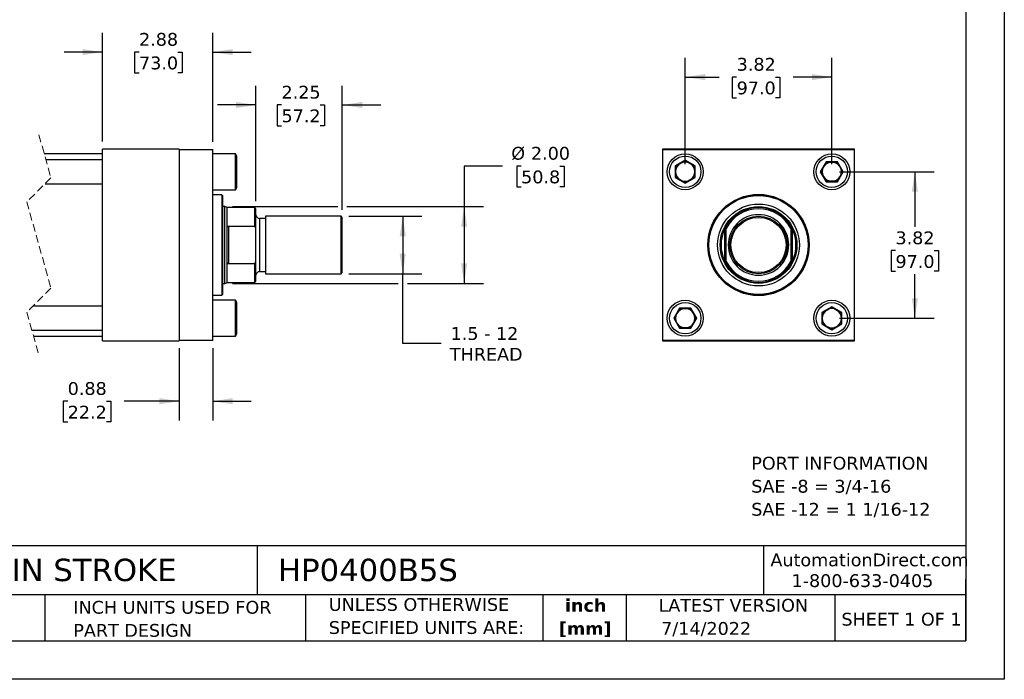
# Model space of a CAD drawing. Header units: inches. Extents: x 0 to 44, y 0 to 34.
# Tile 2 of 3: x 18.3 to 44, y 0 to 17.2. Entities that reach past the tile are written whole.
import ezdxf

# ---------------------------------------------------------------- set-up
doc = ezdxf.new("R2010")
doc.units = ezdxf.units.IN
doc.header["$LTSCALE"] = 4
doc.header["$MEASUREMENT"] = 0
doc.linetypes.add('SLD-Dashed', pattern=[0.075, 0.05, -0.025])
doc.linetypes.add('SLD-Solid', pattern=[0])
doc.layers.add('DIMENSIONS', color=140, linetype='SLD-Solid', lineweight=25)
doc.layers.add('TEXT', color=140, linetype='SLD-Solid', lineweight=25)
doc.styles.add('SLDTEXTSTYLE0', font='VERDANA.TTF')
doc.styles.add('SLDTEXTSTYLE1', font='VERDANAB.TTF')
doc.dimstyles.new('SLDDIMSTYLE0', dxfattribs={"dimtxt": 0.339844, "dimasz": 0.52, "dimexe": 0, "dimexo": 0.0625, "dimgap": 0.084961, "dimtad": 0, "dimtih": 1, "dimtoh": 1, "dimrnd": 1e-09, "dimzin": 12, "dimdsep": 46, "dimtxsty": 'SLDTEXTSTYLE0', "dimsah": 1, "dimcen": 0.09, "dimadec": 0, "dimazin": 3, "dimtfac": 1, "dimtofl": 0, "dimtmove": 0, "dimatfit": 3, "dimfxl": 0, "dimfrac": 2, "dimtolj": 1, "dimtzin": 12, "dimarcsym": 0})
doc.dimstyles.new('SLDDIMSTYLE1', dxfattribs={"dimtxt": 0.339844, "dimasz": 0.52, "dimexe": 0, "dimexo": 0.0625, "dimgap": 0.084961, "dimtad": 0, "dimtih": 1, "dimtoh": 1, "dimrnd": 1e-09, "dimzin": 4, "dimdsep": 46, "dimtxsty": 'SLDTEXTSTYLE0', "dimsah": 1, "dimcen": 0.09, "dimadec": 0, "dimazin": 1, "dimtfac": 1, "dimtofl": 0, "dimtmove": 0, "dimatfit": 3, "dimfxl": 0, "dimfrac": 2, "dimtolj": 1, "dimtzin": 12, "dimarcsym": 0})
doc.dimstyles.new('SLDDIMSTYLE2', dxfattribs={"dimtxt": 0.339844, "dimasz": 0.52, "dimexe": 0, "dimexo": 0.0625, "dimgap": 0.084961, "dimtad": 0, "dimtih": 1, "dimtoh": 1, "dimrnd": 1e-09, "dimzin": 12, "dimdsep": 46, "dimtxsty": 'SLDTEXTSTYLE0', "dimsah": 1, "dimcen": 0.09, "dimadec": 0, "dimazin": 3, "dimtfac": 1, "dimtmove": 0, "dimatfit": 0, "dimfxl": 0, "dimfrac": 2, "dimtolj": 1, "dimtzin": 12, "dimarcsym": 0})
doc.dimstyles.new('SLDDIMSTYLE3', dxfattribs={"dimtxt": 0.339844, "dimasz": 0.52, "dimexe": 0, "dimexo": 0.0625, "dimgap": 0.084961, "dimtad": 0, "dimtih": 1, "dimtoh": 1, "dimrnd": 1e-09, "dimdsep": 46, "dimtxsty": 'SLDTEXTSTYLE0', "dimsah": 1, "dimcen": 0.09, "dimadec": 0, "dimazin": 2, "dimtfac": 1, "dimtmove": 0, "dimatfit": 0, "dimfxl": 0, "dimfrac": 2, "dimtolj": 1, "dimtzin": 12, "dimarcsym": 0})

# ---------------------------------------------------------------- blocks, each defined once
blk = doc.blocks.new('SW_NOTE_0')
at = {"layer": 'TEXT', "color": 0, "char_height": 0.33333, "attachment_point": 1, "style": 'SLDTEXTSTYLE0'}
for s, insert in [('PORT INFORMATION', (0, 0.423)), ('SAE -8 = 3/4-16', (0, -0.179)), ('SAE -12 = 1 1/16-12', (0, -0.78))]:
    blk.add_mtext(s, dxfattribs=dict(at, insert=insert))
blk = doc.blocks.new('SW_NOTE_0_1')
at = {"layer": 'TEXT', "color": 0, "char_height": 0.3333, "attachment_point": 2, "style": 'SLDTEXTSTYLE1'}
for s, insert in [('inch', (0.5, 0.423)), ('[mm]', (0.489, -0.179))]:
    blk.add_mtext(s, dxfattribs=dict(at, insert=insert))
blk = doc.blocks.new('SW_NOTE_0_2')
at = {"layer": 'TEXT', "color": 0, "char_height": 0.33333, "attachment_point": 1, "style": 'SLDTEXTSTYLE0'}
for s, insert in [('UNLESS OTHERWISE ', (0, 0.423)), ('SPECIFIED UNITS ARE:', (0, -0.179))]:
    blk.add_mtext(s, dxfattribs=dict(at, insert=insert))
blk = doc.blocks.new('SW_NOTE_0_6')
at = {"layer": 'TEXT', "color": 0, "char_height": 0.33333, "attachment_point": 1, "style": 'SLDTEXTSTYLE0'}
for s, insert in [('INCH UNITS USED FOR ', (0, 0.423)), ('PART DESIGN', (0, -0.179))]:
    blk.add_mtext(s, dxfattribs=dict(at, insert=insert))
blk = doc.blocks.new('_D')
at = {"layer": 'DIMENSIONS'}
for p, q in [((26.917, 12.075), (28.823, 12.075)), ((28.323, 12.075), (28.323, 10.575)), ((26.917, 10.575), (28.823, 10.575)), ((28.323, 8.76), (28.323, 10.575)), ((29.323, 8.76), (28.323, 8.76))]:
    blk.add_line(p, q, dxfattribs=at)
for points in [[(28.323, 12.075), (28.243, 11.555), (28.403, 11.555)], [(28.323, 10.575), (28.403, 11.095), (28.243, 11.095)]]:
    blk.add_solid(points, dxfattribs=at)
at = {"layer": 'DIMENSIONS', "char_height": 0.3333, "attachment_point": 1, "style": 'SLDTEXTSTYLE0'}
for s, insert in [('1.5 - 12', (29.57, 9.183)), ('THREAD', (29.551, 8.643))]:
    blk.add_mtext(s, dxfattribs=dict(at, insert=insert))
blk = doc.blocks.new('_D_1')
at = {"layer": 'DIMENSIONS'}
for p, q in [((30.923, 13.384), (29.923, 13.384)), ((29.923, 13.384), (29.923, 12.325)), ((31.408, 13.384), (31.293, 13.384)), ((31.293, 13.384), (31.293, 12.843)), ((32.417, 13.384), (32.532, 13.384)), ((32.532, 13.384), (32.532, 12.843)), ((31.293, 12.843), (31.408, 12.843)), ((32.532, 12.843), (32.417, 12.843)), ((23.884, 12.325), (26.628, 12.325)), ((26.868, 12.325), (30.423, 12.325)), ((29.923, 12.325), (29.923, 10.325)), ((23.884, 10.325), (28.203, 10.325)), ((28.443, 10.325), (30.423, 10.325))]:
    blk.add_line(p, q, dxfattribs=at)
for points in [[(29.923, 12.325), (29.843, 11.805), (30.003, 11.805)], [(29.923, 10.325), (30.003, 10.845), (29.843, 10.845)]]:
    blk.add_solid(points, dxfattribs=at)
at = {"layer": 'DIMENSIONS', "char_height": 0.3333, "attachment_point": 1, "style": 'SLDTEXTSTYLE0'}
for s, insert in [('%%c', (31.151, 13.883)), ('2.00', (31.664, 13.883)), ('50.8', (31.408, 13.267))]:
    blk.add_mtext(s, dxfattribs=dict(at, insert=insert))
blk = doc.blocks.new('_D_3')
at = {"layer": 'DIMENSIONS'}
for p, q in [((20.497, 14.025), (20.497, 16.854)), ((23.372, 14.015), (23.372, 16.854)), ((20.497, 16.354), (19.497, 16.354)), ((21.45, 16.354), (21.336, 16.354)), ((21.336, 16.354), (21.336, 15.814)), ((22.46, 16.354), (22.574, 16.354)), ((22.574, 16.354), (22.574, 15.814)), ((23.372, 16.354), (24.372, 16.354)), ((21.336, 15.814), (21.45, 15.814)), ((22.574, 15.814), (22.46, 15.814))]:
    blk.add_line(p, q, dxfattribs=at)
for points in [[(20.497, 16.354), (19.977, 16.434), (19.977, 16.274)], [(23.372, 16.354), (23.892, 16.274), (23.892, 16.434)]]:
    blk.add_solid(points, dxfattribs=at)
at = {"layer": 'DIMENSIONS', "char_height": 0.3333, "attachment_point": 1, "style": 'SLDTEXTSTYLE0'}
for s, insert in [('2.88', (21.45, 16.854)), ('73.0', (21.45, 16.238))]:
    blk.add_mtext(s, dxfattribs=dict(at, insert=insert))
blk = doc.blocks.new('_D_4')
at = {"layer": 'DIMENSIONS'}
for p, q in [((24.498, 12.471), (24.498, 15.476)), ((26.748, 12.244), (26.748, 15.476)), ((24.498, 14.976), (23.498, 14.976)), ((25.163, 14.976), (25.049, 14.976)), ((25.049, 14.976), (25.049, 14.436)), ((26.173, 14.976), (26.287, 14.976)), ((26.287, 14.976), (26.287, 14.436)), ((26.748, 14.976), (27.748, 14.976)), ((25.049, 14.436), (25.163, 14.436)), ((26.287, 14.436), (26.173, 14.436))]:
    blk.add_line(p, q, dxfattribs=at)
for points in [[(24.498, 14.976), (23.978, 15.056), (23.978, 14.896)], [(26.748, 14.976), (27.268, 14.896), (27.268, 15.056)]]:
    blk.add_solid(points, dxfattribs=at)
at = {"layer": 'DIMENSIONS', "char_height": 0.3333, "attachment_point": 1, "style": 'SLDTEXTSTYLE0'}
for s, insert in [('2.25', (25.163, 15.476)), ('57.2', (25.163, 14.859))]:
    blk.add_mtext(s, dxfattribs=dict(at, insert=insert))
blk = doc.blocks.new('_D_5')
at = {"layer": 'DIMENSIONS'}
for p, q in [((22.497, 8.635), (22.497, 6.751)), ((23.372, 8.635), (23.372, 6.751)), ((19.59, 7.251), (19.476, 7.251)), ((19.476, 7.251), (19.476, 6.711)), ((20.6, 7.251), (20.714, 7.251)), ((20.714, 7.251), (20.714, 6.711)), ((22.497, 7.251), (21.061, 7.251)), ((23.372, 7.251), (24.372, 7.251)), ((19.476, 6.711), (19.59, 6.711)), ((20.714, 6.711), (20.6, 6.711))]:
    blk.add_line(p, q, dxfattribs=at)
for points in [[(22.497, 7.251), (21.977, 7.331), (21.977, 7.171)], [(23.372, 7.251), (23.892, 7.171), (23.892, 7.331)]]:
    blk.add_solid(points, dxfattribs=at)
at = {"layer": 'DIMENSIONS', "char_height": 0.3333, "attachment_point": 1, "style": 'SLDTEXTSTYLE0'}
for s, insert in [('0.88', (19.59, 7.75)), ('22.2', (19.59, 7.134))]:
    blk.add_mtext(s, dxfattribs=dict(at, insert=insert))
blk = doc.blocks.new('_D_6')
at = {"layer": 'DIMENSIONS'}
for p, q in [((35.685, 13.435), (35.685, 16.203)), ((39.505, 13.435), (39.505, 16.203)), ((35.685, 15.703), (36.565, 15.703)), ((37.025, 15.703), (36.911, 15.703)), ((36.911, 15.703), (36.911, 15.163)), ((38.035, 15.703), (38.149, 15.703)), ((38.149, 15.703), (38.149, 15.163)), ((39.505, 15.703), (38.496, 15.703)), ((36.911, 15.163), (37.025, 15.163)), ((38.149, 15.163), (38.035, 15.163))]:
    blk.add_line(p, q, dxfattribs=at)
for points in [[(35.685, 15.703), (36.205, 15.623), (36.205, 15.783)], [(39.505, 15.703), (38.985, 15.783), (38.985, 15.623)]]:
    blk.add_solid(points, dxfattribs=at)
at = {"layer": 'DIMENSIONS', "char_height": 0.3333, "attachment_point": 1, "style": 'SLDTEXTSTYLE0'}
for s, insert in [('3.82', (37.025, 16.203)), ('97.0', (37.025, 15.587))]:
    blk.add_mtext(s, dxfattribs=dict(at, insert=insert))
blk = doc.blocks.new('_D_7')
at = {"layer": 'DIMENSIONS'}
for p, q in [((39.705, 13.235), (42.169, 13.235)), ((41.669, 13.235), (41.669, 11.795)), ((41.164, 11.179), (41.05, 11.179)), ((41.05, 11.179), (41.05, 10.639)), ((42.174, 11.179), (42.288, 11.179)), ((42.288, 11.179), (42.288, 10.639)), ((41.05, 10.639), (41.164, 10.639)), ((41.669, 9.415), (41.669, 10.562)), ((42.288, 10.639), (42.174, 10.639)), ((39.705, 9.415), (42.169, 9.415))]:
    blk.add_line(p, q, dxfattribs=at)
for points in [[(41.669, 13.235), (41.589, 12.715), (41.749, 12.715)], [(41.669, 9.415), (41.749, 9.935), (41.589, 9.935)]]:
    blk.add_solid(points, dxfattribs=at)
at = {"layer": 'DIMENSIONS', "char_height": 0.3333, "attachment_point": 1, "style": 'SLDTEXTSTYLE0'}
for s, insert in [('3.82', (41.164, 11.678)), ('97.0', (41.164, 11.062))]:
    blk.add_mtext(s, dxfattribs=dict(at, insert=insert))

msp = doc.modelspace()

# ---------------------------------------------------------------- linework, layer by layer
at = {"color": 7, "linetype": 'SLD-Solid'}
for p, q in [((44, 34), (44, 0)), ((44, 0), (0, 0))]:
    msp.add_line(p, q, dxfattribs=at)
at = {"color": 7, "linetype": 'SLD-Dashed', "lineweight": 18}
for p, q in [((18.84, 14.2), (19.155, 13.078)), ((19.155, 13.078), (18.525, 12.448)), ((18.525, 12.448), (19.155, 10.203)), ((19.155, 10.203), (18.525, 9.573)), ((18.525, 9.573), (18.84, 8.45))]:
    msp.add_line(p, q, dxfattribs=at)
for p, q in [((20.497, 13.7), (18.98, 13.7)), ((22.497, 13.825), (20.497, 13.825)), ((20.497, 8.825), (20.497, 13.825)), ((22.497, 13.825), (22.497, 8.825)), ((22.497, 13.815), (23.372, 13.815)), ((23.372, 8.835), (23.372, 13.815)), ((23.963, 13.704), (23.372, 13.704)), ((23.997, 13.644), (23.963, 13.704)), ((23.963, 12.766), (23.963, 13.704)), ((23.997, 12.826), (23.997, 13.644)), ((35.095, 13.825), (35.095, 8.825)), ((40.095, 13.825), (35.095, 13.825)), ((35.105, 8.835), (35.105, 13.815)), ((35.105, 13.815), (40.085, 13.815)), ((40.085, 13.815), (40.085, 8.835)), ((40.095, 8.825), (40.095, 13.825)), ((20.497, 13.548), (19.023, 13.548)), ((35.685, 13.536), (35.425, 13.386)), ((35.425, 13.386), (35.425, 13.085)), ((35.435, 13.38), (35.425, 13.386)), ((35.435, 13.38), (35.685, 13.524)), ((35.435, 13.091), (35.435, 13.38)), ((35.945, 13.386), (35.685, 13.536)), ((35.685, 13.524), (35.685, 13.536)), ((35.685, 13.524), (35.935, 13.38)), ((35.935, 13.38), (35.945, 13.386)), ((35.935, 13.38), (35.935, 13.091)), ((35.945, 13.085), (35.945, 13.386)), ((39.355, 13.495), (39.204, 13.235)), ((39.216, 13.235), (39.36, 13.485)), ((39.655, 13.495), (39.355, 13.495)), ((39.36, 13.485), (39.355, 13.495)), ((39.36, 13.485), (39.649, 13.485)), ((39.649, 13.485), (39.655, 13.495)), ((39.649, 13.485), (39.793, 13.235)), ((39.805, 13.235), (39.655, 13.495)), ((35.435, 13.091), (35.425, 13.085)), ((35.685, 12.947), (35.435, 13.091)), ((35.935, 13.091), (35.685, 12.947)), ((35.945, 13.085), (35.935, 13.091)), ((39.216, 13.235), (39.204, 13.235)), ((39.204, 13.235), (39.355, 12.975)), ((39.36, 12.985), (39.216, 13.235)), ((39.793, 13.235), (39.649, 12.985)), ((39.655, 12.975), (39.805, 13.235)), ((39.793, 13.235), (39.805, 13.235)), ((19, 12.923), (20.497, 12.923)), ((35.425, 13.085), (35.685, 12.935)), ((35.685, 12.935), (35.945, 13.085)), ((35.685, 12.947), (35.685, 12.935)), ((39.355, 12.975), (39.36, 12.985)), ((39.355, 12.975), (39.655, 12.975)), ((39.649, 12.985), (39.36, 12.985)), ((39.649, 12.985), (39.655, 12.975)), ((23.372, 12.766), (23.963, 12.766)), ((23.609, 12.637), (23.372, 12.637)), ((23.629, 12.617), (23.609, 12.637)), ((23.609, 12.637), (23.609, 10.013)), ((23.629, 12.617), (23.629, 10.033)), ((23.963, 12.766), (23.997, 12.826)), ((23.684, 12.325), (23.629, 12.325)), ((23.748, 12.302), (23.684, 12.325)), ((23.684, 11.325), (23.684, 12.325)), ((24.467, 12.302), (23.748, 12.302)), ((23.748, 11.759), (23.748, 12.302)), ((24.498, 12.271), (24.467, 12.302)), ((24.467, 11.817), (24.467, 12.302)), ((24.498, 11.752), (24.498, 12.271)), ((26.717, 12.075), (24.748, 12.075)), ((24.748, 12.075), (24.748, 11.325)), ((26.748, 12.044), (26.717, 12.075)), ((26.717, 11.325), (26.717, 12.075)), ((23.779, 11.817), (24.467, 11.817)), ((23.779, 11.817), (23.779, 10.833)), ((24.498, 11.752), (24.467, 11.817)), ((24.748, 12.02), (24.593, 12.02)), ((24.593, 12.02), (24.593, 11.325)), ((26.748, 10.607), (26.748, 12.044)), ((23.748, 10.891), (23.748, 11.759)), ((24.498, 10.899), (24.498, 11.752)), ((36.72, 10.891), (36.72, 11.759)), ((36.751, 10.899), (36.751, 11.752)), ((38.438, 11.752), (38.438, 10.899)), ((38.469, 11.759), (38.469, 10.891)), ((23.684, 10.325), (23.684, 11.325)), ((24.593, 11.325), (24.593, 10.631)), ((24.748, 11.325), (24.748, 10.575)), ((26.717, 10.575), (26.717, 11.325)), ((23.748, 10.349), (23.748, 10.891)), ((24.467, 10.833), (23.779, 10.833)), ((24.467, 10.833), (24.498, 10.899)), ((24.467, 10.349), (24.467, 10.833)), ((24.498, 10.38), (24.498, 10.899)), ((24.593, 10.631), (24.748, 10.631)), ((24.748, 10.575), (26.717, 10.575)), ((26.717, 10.575), (26.748, 10.607)), ((23.629, 10.325), (23.684, 10.325)), ((23.684, 10.325), (23.748, 10.349)), ((23.748, 10.349), (24.467, 10.349)), ((24.467, 10.349), (24.498, 10.38)), ((23.372, 10.013), (23.609, 10.013)), ((23.609, 10.013), (23.629, 10.033)), ((23.963, 9.884), (23.372, 9.884)), ((23.997, 9.824), (23.963, 9.884)), ((23.963, 8.946), (23.963, 9.884)), ((23.997, 9.415), (23.997, 9.824)), ((20.497, 9.728), (18.68, 9.728)), ((35.535, 9.675), (35.384, 9.415)), ((35.396, 9.415), (35.54, 9.665)), ((35.54, 9.665), (35.535, 9.675)), ((35.835, 9.675), (35.535, 9.675)), ((35.54, 9.665), (35.829, 9.665)), ((35.835, 9.675), (35.829, 9.665)), ((35.829, 9.665), (35.973, 9.415)), ((35.985, 9.415), (35.835, 9.675)), ((39.505, 9.716), (39.245, 9.566)), ((39.245, 9.566), (39.245, 9.265)), ((39.245, 9.566), (39.255, 9.56)), ((39.255, 9.56), (39.505, 9.704)), ((39.255, 9.271), (39.255, 9.56)), ((39.765, 9.566), (39.505, 9.716)), ((39.505, 9.704), (39.505, 9.716)), ((39.505, 9.704), (39.755, 9.56)), ((39.755, 9.56), (39.765, 9.566)), ((39.755, 9.56), (39.755, 9.271)), ((39.765, 9.265), (39.765, 9.566)), ((23.997, 9.006), (23.997, 9.415)), ((35.384, 9.415), (35.535, 9.155)), ((35.396, 9.415), (35.384, 9.415)), ((35.54, 9.165), (35.396, 9.415)), ((35.973, 9.415), (35.829, 9.165)), ((35.835, 9.155), (35.985, 9.415)), ((35.973, 9.415), (35.985, 9.415)), ((39.255, 9.271), (39.245, 9.265)), ((39.245, 9.265), (39.505, 9.115)), ((39.505, 9.127), (39.255, 9.271)), ((39.755, 9.271), (39.505, 9.127)), ((39.505, 9.115), (39.765, 9.265)), ((39.755, 9.271), (39.765, 9.265)), ((18.657, 9.103), (20.497, 9.103)), ((23.963, 8.946), (23.997, 9.006)), ((35.54, 9.165), (35.535, 9.155)), ((35.535, 9.155), (35.835, 9.155)), ((35.829, 9.165), (35.54, 9.165)), ((35.829, 9.165), (35.835, 9.155)), ((39.505, 9.127), (39.505, 9.115)), ((18.699, 8.95), (20.497, 8.95)), ((20.497, 8.825), (22.497, 8.825)), ((23.372, 8.835), (22.497, 8.835)), ((23.372, 8.946), (23.963, 8.946)), ((35.095, 8.825), (40.095, 8.825)), ((40.085, 8.835), (35.105, 8.835))]:
    msp.add_line(p, q)
for centre, radius in [((35.685, 13.235), 0.469), ((35.685, 13.235), 0.409), ((39.505, 13.235), 0.469), ((39.505, 13.235), 0.409), ((37.595, 11.325), 1.32), ((37.595, 11.325), 1.312), ((37.595, 11.325), 1.292), ((37.595, 11.325), 1.067), ((37.595, 11.325), 1), ((37.595, 11.325), 1), ((37.595, 11.325), 0.75), ((37.595, 11.325), 0.719), ((35.685, 9.415), 0.469), ((35.685, 9.415), 0.409), ((39.505, 9.415), 0.469), ((39.505, 9.415), 0.409)]:
    msp.add_circle(centre, radius)
for centre, radius, start, end in [((35.685, 13.235), 0.25, 120, 180), ((35.685, 13.235), 0.25, 60, 120), ((35.685, 13.235), 0.25, 0, 60), ((39.505, 13.235), 0.25, 150, 210), ((39.505, 13.235), 0.25, 90, 150), ((39.505, 13.235), 0.25, 30, 90), ((39.505, 13.235), 0.25, 330, 30), ((35.685, 13.235), 0.25, 180, 240), ((35.685, 13.235), 0.25, 300, 0), ((39.505, 13.235), 0.25, 210, 270), ((39.505, 13.235), 0.25, 270, 330), ((35.685, 13.235), 0.25, 240, 300), ((24.593, 12.115), 0.095, 179.9998, 270.0003), ((37.595, 11.325), 0.977, 30.2541, 149.7459), ((37.595, 11.325), 0.945, 26.8291, 153.1709), ((37.595, 11.325), 0.976, 153.6115, 206.3885), ((37.595, 11.325), 0.976, 333.6115, 26.3885), ((37.595, 11.325), 0.945, 206.8291, 333.1709), ((37.595, 11.325), 0.976, 210.2541, 329.7459), ((24.593, 10.536), 0.095, 89.9997, 180.0002), ((35.685, 9.415), 0.25, 150, 210), ((35.685, 9.415), 0.25, 90, 150), ((35.685, 9.415), 0.25, 30, 90), ((35.685, 9.415), 0.25, 330, 30), ((39.505, 9.415), 0.25, 120, 180), ((39.505, 9.415), 0.25, 60, 120), ((39.505, 9.415), 0.25, 0, 60), ((35.685, 9.415), 0.25, 210, 270), ((35.685, 9.415), 0.25, 270, 330), ((39.505, 9.415), 0.25, 180, 240), ((39.505, 9.415), 0.25, 300, 0), ((39.505, 9.415), 0.25, 240, 300)]:
    msp.add_arc(centre, radius, start, end)
for points, knots in [([(38.384, 11.325), (38.384, 11.535), (38.301, 11.736), (38.005, 12.032), (37.804, 12.115), (37.385, 12.115), (37.184, 12.032), (36.888, 11.736), (36.805, 11.535), (36.805, 11.325)], [0, 0, 0, 0, 0.25, 0.25, 0.5, 0.5, 0.75, 0.75, 1, 1, 1, 1]), ([(23.748, 11.759), (23.749, 11.773), (23.75, 11.789), (23.76, 11.806), (23.766, 11.813), (23.772, 11.816), (23.777, 11.817), (23.779, 11.817), (23.779, 11.817)], [0, 0, 0, 0, 0.544406, 0.679467, 0.819202, 0.905665, 0.983557, 1, 1, 1, 1]), ([(36.72, 11.759), (36.723, 11.765), (36.726, 11.771), (36.732, 11.783), (36.735, 11.788), (36.741, 11.799), (36.744, 11.805), (36.748, 11.811), (36.749, 11.813), (36.751, 11.816), (36.751, 11.817), (36.751, 11.817)], [0, 0, 0, 0, 0.25, 0.25, 0.5, 0.5, 0.75, 0.75, 0.875, 0.875, 1, 1, 1, 1]), ([(38.438, 11.817), (38.438, 11.817), (38.439, 11.816), (38.44, 11.813), (38.442, 11.811), (38.444, 11.807), (38.446, 11.804), (38.448, 11.799), (38.45, 11.797), (38.454, 11.788), (38.458, 11.783), (38.463, 11.771), (38.466, 11.765), (38.469, 11.759)], [0, 0, 0, 0, 0.125, 0.125, 0.25, 0.25, 0.375, 0.375, 0.5, 0.5, 0.75, 0.75, 1, 1, 1, 1]), ([(36.805, 11.325), (36.805, 11.116), (36.888, 10.915), (37.184, 10.619), (37.385, 10.536), (37.804, 10.536), (38.005, 10.619), (38.301, 10.915), (38.384, 11.116), (38.384, 11.325)], [0, 0, 0, 0, 0.25, 0.25, 0.5, 0.5, 0.75, 0.75, 1, 1, 1, 1]), ([(23.779, 10.833), (23.778, 10.834), (23.773, 10.834), (23.767, 10.838), (23.759, 10.846), (23.75, 10.864), (23.749, 10.88), (23.748, 10.891)], [0, 0, 0, 0, 0.078339, 0.171226, 0.306952, 0.545564, 1, 1, 1, 1]), ([(36.751, 10.833), (36.751, 10.833), (36.751, 10.834), (36.749, 10.837), (36.748, 10.84), (36.745, 10.844), (36.744, 10.847), (36.741, 10.852), (36.739, 10.854), (36.735, 10.863), (36.732, 10.868), (36.726, 10.88), (36.723, 10.886), (36.72, 10.891)], [0, 0, 0, 0, 0.125, 0.125, 0.25, 0.25, 0.375, 0.375, 0.5, 0.5, 0.75, 0.75, 1, 1, 1, 1]), ([(38.438, 10.833), (38.438, 10.841), (38.438, 10.855), (38.438, 10.877), (38.438, 10.892), (38.438, 10.899)], [0, 0, 0, 0, 0.337739, 0.671005, 1, 1, 1, 1]), ([(38.469, 10.891), (38.466, 10.886), (38.463, 10.88), (38.458, 10.868), (38.455, 10.863), (38.449, 10.852), (38.446, 10.846), (38.442, 10.84), (38.44, 10.837), (38.439, 10.834), (38.438, 10.833), (38.438, 10.833)], [0, 0, 0, 0, 0.25, 0.25, 0.5, 0.5, 0.75, 0.75, 0.875, 0.875, 1, 1, 1, 1])]:
    msp.add_open_spline(points, degree=3, knots=knots)
for points in [[(36.751, 11.752), (36.751, 11.774), (36.751, 11.796), (36.751, 11.817)], [(38.438, 11.817), (38.438, 11.796), (38.438, 11.774), (38.438, 11.752)], [(36.751, 10.833), (36.751, 10.855), (36.751, 10.877), (36.751, 10.899)]]:
    msp.add_open_spline(points, degree=3)
at = {"layer": 'TEXT'}
for p, q in [((43, 33), (43, 1)), ((43, 3.484), (1, 3.484)), ((24.529, 3.484), (24.529, 2.2)), ((37.728, 3.484), (37.728, 2.2)), ((43, 1), (43, 2.6)), ((43, 2.2), (1, 2.2)), ((18.999, 2.2), (18.999, 1)), ((25.792, 2.2), (25.792, 1)), ((31.972, 2.2), (31.972, 1)), ((34.144, 2.2), (34.144, 1)), ((39.582, 2.2), (39.582, 1)), ((1, 1), (43, 1))]:
    msp.add_line(p, q, dxfattribs=at)

# ---------------------------------------------------------------- block references
for name, p in [('SW_NOTE_0', (37.406, 5.38)), ('SW_NOTE_0_2', (26.395, 1.696)), ('SW_NOTE_0_1', (32.59, 1.673)), ('SW_NOTE_0_6', (19.737, 1.622))]:
    msp.add_blockref(name, p, dxfattribs=at)

# ---------------------------------------------------------------- texts
at = {"layer": 'TEXT', "style": 'SLDTEXTSTYLE0'}
for s, insert, char_height, attachment_point in [('HYDRAULIC CYLINDER: NFPA, 4IN BORE, 5IN STROKE', (1.254, 3.145), 0.58333, 1), ('HP0400B5S', (25.072, 3.145), 0.5833, 1), ('AutomationDirect.com', (37.905, 3.281), 0.33333, 1), ('1-800-633-0405', (38.455, 2.74), 0.33333, 1), ('LATEST VERSION', (36.937, 2.098), 0.33333, 2), ('SHEET 1 OF 1', (39.755, 1.734), 0.33333, 1), ('7/14/2022', (35.057, 1.494), 0.3333, 1)]:
    msp.add_mtext(s, dxfattribs=dict(at, insert=insert, char_height=char_height, attachment_point=attachment_point))

# ---------------------------------------------------------------- dimensions: what is measured, and where the dimension line sits
at = {"layer": 'DIMENSIONS'}
for base, p1, p2, dimstyle, picture, middle in [((23.372146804, 16.354283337), (20.497146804, 13.825444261), (23.372146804, 13.815444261), 'SLDDIMSTYLE2', '_D_3', (21.954885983, 16.354283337)), ((39.505, 15.703), (35.685, 13.235), (39.505, 13.235), 'SLDDIMSTYLE0', '_D_6', (37.53, 15.703)), ((24.498, 14.976), (26.748, 12.044), (24.498, 12.271), 'SLDDIMSTYLE2', '_D_4', (25.668, 14.976)), ((22.497146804, 7.250641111), (23.372146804, 8.835444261), (22.497146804, 8.835444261), 'SLDDIMSTYLE3', '_D_5', (20.095368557, 7.250641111))]:
    dim = msp.add_linear_dim(base=base, p1=p1, p2=p2, dimstyle=dimstyle, dxfattribs=at)
    dim.commit()
    dim.dimension.update_dxf_attribs({"geometry": picture, "text_midpoint": middle, "dimtype": 160})
for base, p1, p2, text, dimstyle, picture, middle in [((29.923, 10.325), (23.684, 12.325), (23.684, 10.325), '%%c<>', 'SLDDIMSTYLE1', '_D_1', (29.923, 13.384)), ((28.323, 10.575), (26.717, 12.075), (26.717, 10.575), '1.5 - 12\\PTHREAD', 'SLDDIMSTYLE0', '_D', (28.323, 8.76))]:
    dim = msp.add_linear_dim(base=base, p1=p1, p2=p2, angle=90, text=text, dimstyle=dimstyle, dxfattribs=at)
    dim.commit()
    dim.dimension.update_dxf_attribs({"geometry": picture, "text_midpoint": middle, "dimtype": 160})
dim = msp.add_linear_dim(base=(41.669, 9.415), p1=(39.505, 13.235), p2=(39.505, 9.415), angle=90, dimstyle='SLDDIMSTYLE0', dxfattribs=at)
dim.commit()
dim.dimension.update_dxf_attribs({"geometry": '_D_7', "text_midpoint": (41.669, 11.179), "dimtype": 160})

doc.saveas('drawing.dxf')
